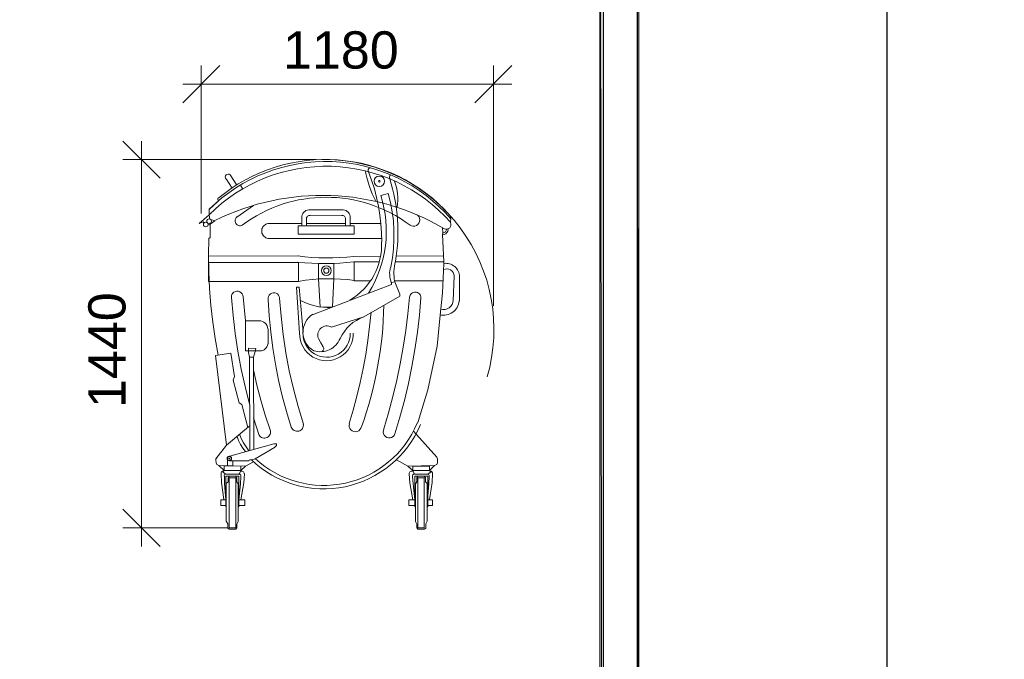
# Model space of a CAD drawing. Header units: millimetres. Extents: x 1527433 to 14789979, y -66543 to 11310.
# Tile 115 of 122: x 2016296 to 2029540, y -50688 to -42081. Entities that reach past the tile are written whole.
import ezdxf

# ---------------------------------------------------------------- set-up
doc = ezdxf.new("R2010")
doc.units = ezdxf.units.MM
doc.styles.get("Standard").update_dxf_attribs({"font": 'isocpeur.ttf', "height": 250})

msp = doc.modelspace()

# ---------------------------------------------------------------- hatches: boundary and pattern name
h = msp.add_hatch(color=7)
h.paths.add_polyline_path([(2024622.617, -35960.929), (2024599.333, -35982.095), (2024622.617, -65655.645)])
h.paths.add_polyline_path([(2024599.333, -35982.095), (2024622.617, -65655.645), (2024599.333, -65630.245)])
h.paths.add_polyline_path([(2024622.617, -65655.645), (2024599.333, -65630.245), (2024622.617, -65657.762)])
h.paths.add_polyline_path([(2024599.333, -65630.245), (2024622.617, -65657.762), (1982651.233, -65630.245)])
h.paths.add_polyline_path([(2024622.617, -65657.762), (1982651.233, -65630.245), (1982625.833, -65657.762)])
h.paths.add_polyline_path([(1982651.233, -65630.245), (1982625.833, -65657.762)])
h = msp.add_hatch(color=7)
h.paths.add_polyline_path([(2024099.8, -65130.712), (2024150.6, -65181.512), (2024099.8, -36481.629)])
h.paths.add_polyline_path([(2024150.6, -65181.512), (2024099.8, -36481.629), (2024150.6, -36432.945)])
h.paths.add_polyline_path([(2024099.8, -36481.629), (2024150.6, -36432.945), (1984651.483, -36481.629)])
h.paths.add_polyline_path([(2024150.6, -36432.945), (1984651.483, -36481.629), (1984600.683, -36432.945)])
h.paths.add_polyline_path([(1984651.483, -36481.629), (1984600.683, -36432.945), (1984651.483, -65130.712)])
h.paths.add_polyline_path([(1984600.683, -36432.945), (1984651.483, -65130.712), (1984600.683, -65181.512)])
h.paths.add_polyline_path([(1984651.483, -65130.712), (1984600.683, -65181.512), (2024099.8, -65130.712)])
h.paths.add_polyline_path([(1984600.683, -65181.512), (2024099.8, -65130.712), (2024150.6, -65181.512)])

# ---------------------------------------------------------------- linework, layer by layer
at = {"color": 7, "lineweight": 0}
for points in [[(2024622.617, -35960.929), (2024599.333, -35982.095), (2024622.617, -65655.645)], [(2024599.333, -35982.095), (2024622.617, -65655.645), (2024599.333, -65630.245)], [(2024150.6, -65181.512), (2024099.8, -36481.629), (2024150.6, -36432.945)], [(2024099.8, -65130.712), (2024150.6, -65181.512), (2024099.8, -36481.629)], [(2020042.15, -44853.045), (2020793.567, -44853.045), (2020793.567, -44967.345), (2020042.15, -44967.345)], [(2018835.65, -45348.345), (2020044.267, -45348.345), (2020044.267, -45602.345), (2018835.65, -45602.345)], [(2020315.2, -45363.162), (2020520.517, -45363.162), (2020520.517, -45566.362), (2020315.2, -45566.362)], [(2019123.517, -47986.77), (2019121.347, -47981.532), (2019116.108, -47979.362), (2019110.87, -47981.532), (2019108.7, -47986.77), (2019110.87, -47992.009), (2019116.108, -47994.179), (2019121.347, -47992.009)], [(2019269.567, -48087.312), (2019047.317, -48083.079), (2019045.2, -48146.579), (2019269.567, -48146.579)], [(2021583.083, -48087.312), (2021807.45, -48087.312), (2021807.45, -48146.579), (2021583.083, -48146.579)], [(2019233.583, -48324.379), (2019214.533, -48298.979), (2019214.533, -48243.945), (2019199.717, -48224.895), (2019119.283, -48224.895), (2019100.233, -48243.945), (2019100.233, -48301.095), (2019074.833, -48322.262), (2019074.833, -48830.262), (2019096, -48864.129), (2019096, -48921.279), (2019115.05, -48936.095), (2019203.95, -48936.095), (2019216.65, -48919.162), (2019216.65, -48868.362), (2019233.583, -48832.379)], [(2019201.833, -48246.062), (2019115.05, -48246.062), (2019115.05, -48919.162), (2019201.833, -48919.162)], [(2021619.067, -48324.379), (2021638.117, -48298.979), (2021638.117, -48243.945), (2021652.933, -48224.895), (2021735.483, -48224.895), (2021754.533, -48243.945), (2021754.533, -48301.095), (2021777.817, -48322.262), (2021777.817, -48830.262), (2021756.65, -48864.129), (2021756.65, -48921.279), (2021737.6, -48936.095), (2021650.817, -48936.095), (2021636, -48919.162), (2021636, -48868.362), (2021619.067, -48832.379)], [(2021650.817, -48246.062), (2021737.6, -48246.062), (2021737.6, -48919.162), (2021650.817, -48919.162)]]:
    msp.add_lwpolyline(points, close=True, dxfattribs=at)
at = {"lineweight": 25}
msp.add_lwpolyline([(2027958.267, -65624.141), (2069958.267, -65624.141), (2069958.267, -35924.141), (2027958.267, -35924.141)], close=True, dxfattribs=at)
at = {"color": 7, "lineweight": 0}
for points in [[(2018988.05, -42698.279), (2018488.517, -43197.812)], [(2018738.283, -44687.945), (2018738.283, -42698.279)], [(2022417.05, -43197.812), (2022916.583, -42698.279)], [(2022666.817, -45930.429), (2022666.817, -42698.279)], [(2018488.517, -42948.045), (2022916.583, -42948.045)], [(2018183.717, -44213.812), (2017684.183, -43714.279)], [(2017933.95, -43714.279), (2017933.95, -49168.929)], [(2020283.45, -43964.045), (2017684.183, -43964.045)], [(2022088.31, -44719.067), (2022010.979, -44635.94), (2021930.44, -44557.572), (2021846.88, -44483.978), (2021760.491, -44415.171), (2021671.462, -44351.165), (2021579.982, -44291.975), (2021486.24, -44237.614), (2021390.427, -44188.097), (2021292.732, -44143.436), (2021193.344, -44103.647), (2021092.453, -44068.743), (2020990.248, -44038.738), (2020886.92, -44013.645), (2020782.657, -43993.48), (2020677.649, -43978.256), (2020572.085, -43967.987), (2020466.156, -43962.686), (2020360.051, -43962.368), (2020253.959, -43967.047), (2020148.07, -43976.737), (2020042.573, -43991.451), (2019937.658, -44011.204), (2019833.514, -44036.009), (2019730.332, -44065.881), (2019628.3, -44100.834), (2019527.608, -44140.88), (2019428.446, -44186.035), (2019331.003, -44236.313), (2019235.469, -44291.727), (2019142.033, -44352.291), (2019050.885, -44418.019), (2018962.215, -44488.925)], [(2022584.969, -46885.345), (2022618.416, -46755.856), (2022644.108, -46625.434), (2022662.103, -46494.402), (2022672.46, -46363.084), (2022675.237, -46231.804), (2022670.492, -46100.883), (2022658.285, -45970.646), (2022638.674, -45841.417), (2022611.718, -45713.517), (2022577.474, -45587.272), (2022536.002, -45463.003), (2022487.36, -45341.034), (2022431.607, -45221.689), (2022368.801, -45105.291), (2022299, -44992.163), (2022222.264, -44882.629), (2022139.268, -44777.758), (2022050.844, -44678.504), (2021957.286, -44585.017), (2021858.885, -44497.444), (2021755.936, -44415.934), (2021648.731, -44340.636), (2021537.563, -44271.699), (2021422.726, -44209.271), (2021304.512, -44153.5), (2021183.214, -44104.536), (2021059.126, -44062.527), (2020932.54, -44027.621), (2020803.75, -43999.968), (2020673.048, -43979.715), (2020540.728, -43967.012), (2020407.082, -43962.007)], [(2022091.471, -44806.849), (2022013.139, -44722.618), (2021930.967, -44642.904), (2021845.156, -44567.802), (2021755.907, -44497.405), (2021663.421, -44431.808), (2021567.899, -44371.105), (2021469.541, -44315.392), (2021368.549, -44264.761), (2021265.124, -44219.308), (2021159.465, -44179.127), (2021051.775, -44144.313), (2020942.253, -44114.959), (2020831.101, -44091.161), (2020718.52, -44073.012), (2020604.71, -44060.607), (2020489.873, -44054.041), (2020374.85, -44053.399), (2020260.486, -44058.647), (2020146.989, -44069.706), (2020034.565, -44086.493), (2019923.419, -44108.926), (2019813.758, -44136.924), (2019705.79, -44170.406), (2019599.719, -44209.289), (2019495.753, -44253.492), (2019394.098, -44302.933), (2019294.96, -44357.531), (2019198.545, -44417.204), (2019105.06, -44481.87), (2019014.712, -44551.448), (2018927.707, -44625.856), (2018844.25, -44705.012)], [(2022094.76, -44760.326), (2022017.178, -44675.13), (2021935.694, -44594.432), (2021850.509, -44518.329), (2021761.824, -44446.917), (2021669.84, -44380.293), (2021574.759, -44318.555), (2021476.782, -44261.799), (2021376.111, -44210.122), (2021272.947, -44163.622), (2021167.49, -44122.395), (2021059.943, -44086.538), (2020950.508, -44056.149), (2020839.384, -44031.324), (2020726.774, -44012.16), (2020612.879, -43998.755), (2020497.9, -43991.204), (2020382.685, -43989.602), (2020268.085, -43993.922), (2020154.309, -44004.085), (2020041.565, -44020.009), (2019930.062, -44041.614), (2019820.008, -44068.818), (2019711.611, -44101.542), (2019605.08, -44139.705), (2019500.624, -44183.226), (2019398.45, -44232.023), (2019298.768, -44286.018), (2019201.785, -44345.128), (2019107.71, -44409.273), (2019016.751, -44478.373), (2018929.117, -44552.347), (2018845.017, -44631.114)], [(2021007.609, -44073.788), (2020993.52, -44082.143), (2020984.412, -44095.757), (2020982.066, -44111.968), (2020986.941, -44127.606)], [(2019125.506, -44168.953), (2019112.526, -44161.116), (2019098.051, -44158.795), (2019083.733, -44161.943), (2019071.224, -44170.512), (2019062.894, -44183.18), (2019060.019, -44197.556), (2019062.614, -44211.985), (2019070.696, -44224.813)], [(2019072.717, -44224.395), (2019153.15, -44347.162)], [(2019125.633, -44169.362), (2019214.533, -44309.062)], [(2020942.851, -44114.427), (2020967.488, -44220.3), (2020999.498, -44324.04), (2021038.748, -44425.262), (2021085.104, -44523.584)], [(2021166.075, -45070.552), (2021163.712, -44949.649), (2021155.58, -44829.205), (2021141.717, -44709.423), (2021122.162, -44590.507), (2021096.953, -44472.66), (2021066.13, -44356.085), (2021029.729, -44240.985), (2020987.791, -44127.564)], [(2021282.676, -44169.319), (2021274.875, -44181.47), (2021270.619, -44195.013), (2021270.039, -44209.198), (2021273.266, -44223.272)], [(2021350.815, -45330.203), (2021361.583, -45260.759), (2021370.251, -45191.134), (2021376.821, -45121.374), (2021381.298, -45051.527), (2021383.685, -44981.639), (2021383.984, -44911.756), (2021382.2, -44841.927), (2021378.336, -44772.197), (2021372.394, -44702.613), (2021364.378, -44633.222), (2021354.292, -44564.071), (2021342.138, -44495.206), (2021327.921, -44426.675), (2021311.642, -44358.524), (2021293.307, -44290.8), (2021272.917, -44223.55)], [(2019265.333, -44309.062), (2019294.967, -44359.862)], [(2021373.044, -44605.168), (2021378.816, -44560.534), (2021381.666, -44515.762), (2021381.608, -44470.993), (2021378.656, -44426.367), (2021372.824, -44382.025), (2021364.126, -44338.108), (2021352.575, -44294.758), (2021338.186, -44252.115)], [(2018962.65, -44491.095), (2018966.883, -44522.845), (2018846.233, -44632.912), (2018844.117, -44706.995), (2018710.767, -44825.529), (2018765.8, -44800.129), (2018780.617, -44814.945)], [(2022009.819, -44894.553), (2021920.712, -44843.737), (2021830.397, -44795.95), (2021738.948, -44751.197), (2021646.437, -44709.479), (2021552.937, -44670.799), (2021458.522, -44635.16), (2021363.266, -44602.564), (2021267.24, -44573.015), (2021170.52, -44546.513), (2021073.177, -44523.063), (2020975.285, -44502.667), (2020876.917, -44485.327), (2020778.147, -44471.046), (2020679.048, -44459.827), (2020579.692, -44451.672), (2020480.154, -44446.583), (2020380.507, -44444.565), (2020280.823, -44445.618), (2020181.176, -44449.746), (2020081.639, -44456.951), (2019982.286, -44467.236), (2019883.189, -44480.604), (2019784.423, -44497.057), (2019686.059, -44516.598), (2019588.172, -44539.229), (2019490.834, -44564.953), (2019394.12, -44593.772), (2019298.101, -44625.69), (2019202.852, -44660.709), (2019108.446, -44698.831), (2019014.955, -44740.059), (2018922.453, -44784.395)], [(2021546.195, -44844.961), (2021482.653, -44799.48), (2021417.737, -44756.939), (2021351.541, -44717.336), (2021284.156, -44680.673), (2021215.673, -44646.948), (2021146.184, -44616.163), (2021075.78, -44588.316), (2021004.555, -44563.408), (2020932.598, -44541.439), (2020860.003, -44522.408), (2020786.86, -44506.316), (2020713.261, -44493.162), (2020639.298, -44482.947), (2020565.063, -44475.669), (2020490.647, -44471.33), (2020416.142, -44469.929), (2020341.639, -44471.466), (2020267.231, -44475.94), (2020193.009, -44483.353), (2020119.065, -44493.703), (2020045.49, -44506.991), (2019972.377, -44523.217), (2019899.816, -44542.38), (2019827.9, -44564.48), (2019756.719, -44589.518), (2019686.367, -44617.493), (2019616.934, -44648.405), (2019548.513, -44682.254), (2019481.194, -44719.04), (2019415.07, -44758.763), (2019350.233, -44801.423), (2019286.773, -44847.02)], [(2020987.594, -45759.409), (2021031.565, -45684.877), (2021071.154, -45608.454), (2021106.338, -45530.328), (2021137.092, -45450.688), (2021163.393, -45369.723), (2021185.218, -45287.623), (2021202.543, -45204.575), (2021215.344, -45120.769), (2021223.597, -45036.394), (2021227.279, -44951.638), (2021226.367, -44866.691), (2021220.836, -44781.741), (2021210.663, -44696.978), (2021195.824, -44612.59), (2021176.296, -44528.766), (2021152.055, -44445.694)], [(2021153.4, -44446.645), (2021255, -44421.245)], [(2021285.838, -45410.084), (2021308.23, -45286.594), (2021323.071, -45162.318), (2021330.371, -45037.598), (2021330.141, -44912.775), (2021322.394, -44788.193), (2021307.138, -44664.194), (2021284.386, -44541.12), (2021254.149, -44419.314)], [(2019216.65, -44736.629), (2019438.9, -44579.995)], [(2018846.233, -44704.879), (2018854.7, -44766.262), (2018922.433, -44785.312)], [(2019217.281, -44735.213), (2019208.606, -44743.932), (2019201.834, -44753.832), (2019197.008, -44764.626), (2019194.174, -44776.026), (2019193.377, -44787.747), (2019194.662, -44799.5), (2019198.074, -44810.999), (2019203.658, -44821.958), (2019211.148, -44831.713), (2019220.06, -44839.741), (2019230.117, -44845.957), (2019241.041, -44850.28), (2019252.551, -44852.627), (2019264.371, -44852.915), (2019276.222, -44851.06), (2019287.825, -44846.981)], [(2020183.803, -44639.541), (2020163.857, -44643), (2020145.492, -44650.06), (2020129.072, -44660.317), (2020114.958, -44673.37), (2020103.509, -44688.814), (2020095.089, -44706.248), (2020090.058, -44725.269), (2020088.778, -44745.474)], [(2020152.217, -44759.912), (2020152.217, -44853.045), (2020090.833, -44853.045), (2020090.833, -44747.212)], [(2020203.764, -44713.507), (2020193.671, -44713.746), (2020183.959, -44716.072), (2020174.945, -44720.371), (2020166.946, -44726.532), (2020160.426, -44734.239), (2020155.718, -44743.047), (2020152.95, -44752.643), (2020152.249, -44762.714)], [(2020183.967, -44641.379), (2020647.517, -44641.379)], [(2020203.017, -44715.462), (2020632.7, -44713.345)], [(2020679.235, -44762.714), (2020678.533, -44752.643), (2020675.765, -44743.047), (2020671.058, -44734.239), (2020664.537, -44726.532), (2020656.539, -44720.371), (2020647.525, -44716.072), (2020637.812, -44713.746), (2020627.719, -44713.507)], [(2020742.705, -44745.474), (2020741.425, -44725.269), (2020736.394, -44706.248), (2020727.974, -44688.814), (2020716.526, -44673.37), (2020702.411, -44660.317), (2020685.991, -44650.06), (2020667.627, -44643), (2020647.68, -44639.541)], [(2020679.267, -44759.912), (2020679.267, -44853.045), (2020742.767, -44853.045), (2020742.767, -44747.212)], [(2021546.145, -44845.296), (2021566.889, -44855.344), (2021589.175, -44859.325), (2021611.712, -44857.186), (2021633.211, -44848.875), (2021651.626, -44835.013), (2021665.349, -44817.008), (2021673.743, -44795.983), (2021676.172, -44773.062), (2021672.255, -44750.348), (2021662.509, -44729.915), (2021647.642, -44712.842), (2021628.363, -44700.209)], [(2022088.967, -44721.812), (2022095.317, -44762.029), (2022088.967, -44804.362)], [(2018827.183, -44850.929), (2018858.933, -44831.879)], [(2018922.433, -44785.312), (2018858.933, -44831.879), (2018858.933, -45013.912), (2018837.767, -45024.495), (2018833.533, -45248.862), (2018837.767, -45475.345), (2018848.35, -45699.712), (2018867.4, -45926.195), (2018892.8, -46150.562), (2018924.55, -46372.812), (2018964.767, -46595.062)], [(2019662.648, -44821.682), (2019648.245, -44821.44), (2019634.156, -44823.178), (2019620.562, -44826.804), (2019607.644, -44832.227), (2019595.583, -44839.357), (2019584.561, -44848.102), (2019574.76, -44858.371), (2019566.36, -44870.072), (2019559.677, -44882.832), (2019554.903, -44896.201), (2019552.038, -44909.976), (2019551.083, -44923.954), (2019552.038, -44937.932), (2019554.903, -44951.706), (2019559.677, -44965.075), (2019566.36, -44977.835), (2019574.76, -44989.537), (2019584.561, -44999.805), (2019595.583, -45008.55), (2019607.644, -45015.68), (2019620.562, -45021.104), (2019634.156, -45024.73), (2019648.245, -45026.467), (2019662.648, -45026.225)], [(2019663.267, -44823.412), (2020090.833, -44823.412)], [(2020152.217, -44823.412), (2020679.267, -44823.412)], [(2020742.767, -44823.412), (2021155.517, -44823.412)], [(2021981.017, -44878.445), (2021987.367, -44950.412), (2021983.133, -44971.579), (2022000.067, -45339.879), (2022002.183, -45363.162), (2021983.133, -45754.745), (2021945.033, -46099.762), (2021909.05, -46474.412), (2021784.167, -47060.729), (2021655.05, -47486.179), (2021644.467, -47511.579)], [(2021982.213, -44968.611), (2021997.464, -44969.284), (2022012.251, -44966.417), (2022025.972, -44960.203), (2022038.025, -44950.835), (2022047.542, -44938.899), (2022053.925, -44925.256), (2022056.974, -44910.505), (2022056.49, -44895.247)], [(2022008.755, -44893.833), (2022027.611, -44899.178), (2022046.753, -44898.494), (2022064.79, -44892.047), (2022080.33, -44880.105), (2022091.409, -44863.938), (2022096.865, -44845.577), (2022096.506, -44826.425), (2022090.142, -44807.889)], [(2021166.1, -45026.612), (2019663.267, -45026.612)], [(2021985.638, -44947.723), (2021995.889, -44948.175), (2022005.827, -44946.249), (2022015.05, -44942.072), (2022023.151, -44935.775), (2022029.547, -44927.753), (2022033.837, -44918.583), (2022035.887, -44908.669), (2022035.562, -44898.413)], [(2020737.368, -45853.895), (2020787.967, -45821.972), (2020835.821, -45786.919), (2020880.835, -45748.917), (2020922.91, -45708.145), (2020961.948, -45664.785), (2020997.851, -45619.017), (2021030.522, -45571.021), (2021059.864, -45520.978), (2021085.777, -45469.067), (2021108.165, -45415.471), (2021126.929, -45360.368), (2021141.972, -45303.939), (2021153.197, -45246.366), (2021160.504, -45187.827), (2021163.797, -45128.505), (2021162.978, -45068.578)], [(2020040.033, -45259.445), (2018833.533, -45263.679)], [(2020037.871, -45260.016), (2020131.534, -45271.263), (2020225.438, -45279.491), (2020319.509, -45284.698), (2020413.674, -45286.886), (2020507.861, -45286.053), (2020601.997, -45282.198), (2020696.009, -45275.322), (2020789.825, -45265.423)], [(2020791.45, -45265.795), (2021153.4, -45263.679)], [(2021362.95, -45261.562), (2021995.833, -45259.445)], [(2020037.462, -45344.345), (2020131.679, -45353.021), (2020226.046, -45359.036), (2020320.509, -45362.391), (2020415.009, -45363.086), (2020509.492, -45361.122), (2020603.9, -45356.499), (2020698.179, -45349.217), (2020792.271, -45339.276)], [(2021020.05, -45593.879), (2020793.567, -45593.879), (2020793.567, -45339.879), (2021136.467, -45339.879)], [(2021284.699, -45410.107), (2021278.325, -45435.977), (2021274.137, -45462.152), (2021272.129, -45488.494), (2021272.293, -45514.869), (2021274.624, -45541.142), (2021279.115, -45567.176), (2021285.76, -45592.837), (2021294.552, -45617.989)], [(2021352.127, -45330.129), (2021343.412, -45364.153), (2021336.755, -45398.543), (2021332.158, -45433.208), (2021329.626, -45468.053), (2021329.162, -45502.988), (2021330.771, -45537.919), (2021334.457, -45572.753), (2021340.224, -45607.399)], [(2021350.25, -45339.879), (2022000.067, -45339.879)], [(2022213.729, -45539.521), (2022211.981, -45519.85), (2022208.21, -45500.63), (2022202.488, -45482.006), (2022194.885, -45464.122), (2022185.47, -45447.122), (2022174.315, -45431.149), (2022161.489, -45416.347), (2022147.062, -45402.862), (2022131.297, -45390.968), (2022114.511, -45380.877), (2022096.858, -45372.633), (2022078.492, -45366.281), (2022059.567, -45361.865), (2022040.236, -45359.43), (2022020.655, -45359.02), (2022000.977, -45360.679)], [(2022139.717, -45528.344), (2022135.798, -45504.067), (2022126.052, -45481.903), (2022111.089, -45462.867), (2022091.518, -45447.977), (2022068.815, -45438.525), (2022044.841, -45435.139), (2022020.779, -45437.835), (2021997.815, -45446.632)], [(2022141.883, -45530.379), (2022127.067, -45862.695)], [(2022213.85, -45540.962), (2022209.617, -45866.929)], [(2020061.2, -46300.845), (2020020.983, -45678.545), (2020056.967, -45678.545), (2020107.767, -46288.145)], [(2020797.534, -45590.584), (2020703.601, -45579.003), (2020609.393, -45571.155), (2020515.023, -45567.04), (2020420.6, -45566.656), (2020326.236, -45570), (2020232.041, -45577.071), (2020138.126, -45587.867), (2020044.602, -45602.387)], [(2020490.883, -46218.295), (2020924.8, -46078.595), (2021407.4, -45801.312), (2021407.4, -45773.795), (2021339.667, -45608.695), (2021295.217, -45617.162), (2021295.217, -45642.562), (2020241.117, -46046.845)], [(2020315.2, -45566.362), (2020336.367, -45947.362), (2020503.583, -45945.245), (2020520.517, -45566.362)], [(2021991.6, -45593.879), (2021337.55, -45593.879)], [(2019301.266, -45810.108), (2019297.703, -45789.269), (2019288.953, -45770.411), (2019275.61, -45754.469), (2019258.267, -45742.378), (2019238.349, -45735.291), (2019217.621, -45733.696), (2019197.19, -45737.534), (2019178.16, -45746.745), (2019162.234, -45760.65), (2019150.703, -45777.947), (2019144.055, -45797.644), (2019142.778, -45818.747)], [(2019144.683, -45820.362), (2019165.85, -46061.662), (2019195.483, -46302.962), (2019231.467, -46542.145), (2019275.917, -46781.329), (2019328.833, -47018.395), (2019388.1, -47253.345)], [(2019301.317, -45811.895), (2019330.95, -46133.629)], [(2019792.029, -45824.608), (2019787.279, -45804.382), (2019777.519, -45786.442), (2019763.402, -45771.684), (2019745.582, -45761.002), (2019725.561, -45755.451), (2019705.139, -45755.393), (2019685.413, -45760.685), (2019667.484, -45771.182), (2019652.998, -45786.075), (2019643.136, -45803.959), (2019638.301, -45823.802), (2019638.895, -45844.569)], [(2021192.905, -47587.274), (2021257.039, -47370.384), (2021315.204, -47151.948), (2021367.377, -46932.09), (2021413.534, -46710.933), (2021453.649, -46488.601), (2021487.701, -46265.218), (2021515.663, -46040.907), (2021537.513, -45815.792)], [(2021340.117, -47652.632), (2021408.298, -47429.157), (2021469.581, -47203.861), (2021523.935, -46976.906), (2021571.33, -46748.452), (2021611.734, -46518.657), (2021645.118, -46287.684), (2021671.45, -46055.692), (2021690.7, -45822.842)], [(2021693.15, -45823.382), (2021691.656, -45808.354), (2021687.42, -45794.295), (2021680.715, -45781.492), (2021671.815, -45770.232), (2021660.995, -45760.804), (2021648.528, -45753.493), (2021634.688, -45748.588), (2021619.749, -45746.376), (2021604.664, -45747.087), (2021590.404, -45750.587), (2021577.27, -45756.618), (2021565.563, -45764.921), (2021555.585, -45775.236), (2021547.637, -45787.307), (2021542.019, -45800.873), (2021539.034, -45815.676)], [(2019639.983, -45845.762), (2019652.683, -46063.779), (2019671.733, -46281.795), (2019699.25, -46499.812), (2019735.233, -46715.712), (2019777.567, -46929.495), (2019828.367, -47143.279), (2019885.517, -47354.945), (2019949.017, -47562.379)], [(2019792.383, -45826.712), (2019811.433, -46072.245), (2019838.95, -46317.779), (2019874.933, -46563.312), (2019921.5, -46806.729), (2019976.533, -47048.029), (2020040.033, -47287.212), (2020112, -47522.162)], [(2020064.834, -45853.336), (2020113.229, -45878.557), (2020163.096, -45900.22), (2020214.239, -45918.276), (2020266.46, -45932.68), (2020319.564, -45943.385), (2020373.352, -45950.343), (2020427.629, -45953.508), (2020482.198, -45952.833)], [(2020894.571, -47557.782), (2020928.692, -47458.991), (2020960.792, -47359.604), (2020990.863, -47259.651), (2021018.901, -47159.163), (2021044.9, -47058.172), (2021068.854, -46956.708), (2021090.757, -46854.804), (2021110.603, -46752.49), (2021128.387, -46649.797), (2021144.104, -46546.757), (2021157.746, -46443.401), (2021169.309, -46339.76), (2021178.787, -46235.866), (2021186.175, -46131.749), (2021191.465, -46027.44), (2021194.653, -45922.972)], [(2021948.291, -46051.166), (2021970.704, -46055.5), (2021993.255, -46057.351), (2022015.745, -46056.756), (2022037.981, -46053.754), (2022059.765, -46048.38), (2022080.903, -46040.673), (2022101.197, -46030.669), (2022120.453, -46018.407), (2022138.254, -46004.114), (2022154.249, -45988.112), (2022168.341, -45970.573), (2022180.431, -45951.672), (2022190.421, -45931.581), (2022198.213, -45910.475), (2022203.708, -45888.526), (2022206.808, -45865.909)], [(2021957.627, -45974.236), (2021987.129, -45980.669), (2022016.902, -45979.951), (2022045.675, -45972.265), (2022072.177, -45957.794), (2022094.474, -45937.433), (2022111.092, -45912.719), (2022121.446, -45884.795), (2022124.949, -45854.804)], [(2020239.481, -46044.482), (2020209.146, -46066.501), (2020182.264, -46091.944), (2020159.055, -46120.404), (2020139.737, -46151.474), (2020124.527, -46184.75), (2020113.643, -46219.824), (2020107.304, -46256.289), (2020105.727, -46293.741), (2020109.039, -46331.079), (2020117.063, -46367.211), (2020129.562, -46401.742), (2020146.299, -46434.276), (2020167.038, -46464.418), (2020191.543, -46491.77), (2020219.575, -46515.939), (2020250.9, -46536.527)], [(2020924.301, -46078.203), (2020872.816, -46099.919), (2020824.132, -46126.478), (2020778.55, -46157.599), (2020736.375, -46193.001), (2020697.911, -46232.402), (2020663.459, -46275.521), (2020633.323, -46322.076), (2020607.806, -46371.788)], [(2020728.559, -47516.516), (2020782.618, -47332.966), (2020831.758, -47148.143), (2020875.961, -46962.147), (2020915.206, -46775.076), (2020949.474, -46587.03), (2020978.746, -46398.108), (2021003.002, -46208.409), (2021022.223, -46018.032)], [(2019540.5, -46537.912), (2019330.95, -46537.912), (2019330.95, -46133.629), (2019525.683, -46133.629)], [(2019633.522, -46241.856), (2019630.231, -46219.231), (2019622.741, -46198.344), (2019611.521, -46179.627), (2019597.042, -46163.513), (2019579.772, -46150.433), (2019560.182, -46140.819), (2019538.741, -46135.103), (2019515.92, -46133.717)], [(2020488.584, -46216.949), (2020470.906, -46208.865), (2020452.524, -46203.719), (2020433.776, -46201.474), (2020415, -46202.094), (2020396.533, -46205.541), (2020378.711, -46211.779), (2020361.873, -46220.771), (2020346.356, -46232.48), (2020332.854, -46246.466), (2020321.889, -46262.091), (2020313.539, -46279.026), (2020307.882, -46296.94), (2020304.993, -46315.503), (2020304.951, -46334.385), (2020307.834, -46353.254), (2020313.718, -46371.782)], [(2019635.75, -46243.695), (2019635.75, -46444.779)], [(2020061.293, -46300.089), (2020063.476, -46348.782), (2020072.045, -46396.099), (2020086.689, -46441.483), (2020107.095, -46484.378), (2020132.951, -46524.224), (2020163.947, -46560.466), (2020199.771, -46592.545), (2020240.11, -46619.904), (2020283.762, -46641.59), (2020329.305, -46657.024), (2020376.1, -46666.207), (2020423.51, -46669.143), (2020470.896, -46665.834), (2020517.618, -46656.283), (2020563.038, -46640.492), (2020606.518, -46618.463), (2020646.641, -46590.788), (2020682.211, -46558.428), (2020712.921, -46521.944), (2020738.464, -46481.896), (2020758.532, -46438.843), (2020772.818, -46393.345), (2020781.015, -46345.961), (2020782.816, -46297.253)], [(2020105.79, -46294.584), (2020107.397, -46337.394), (2020114.603, -46379.044), (2020127.139, -46419.047), (2020144.74, -46456.914), (2020167.137, -46492.157), (2020194.063, -46524.288), (2020225.252, -46552.817), (2020260.437, -46577.257), (2020298.576, -46596.766), (2020338.439, -46610.823), (2020379.469, -46619.424), (2020421.108, -46622.564), (2020462.801, -46620.235), (2020503.99, -46612.434), (2020544.119, -46599.155), (2020582.632, -46580.392), (2020618.285, -46556.642), (2020650.023, -46528.725), (2020677.57, -46497.125), (2020700.649, -46462.324), (2020718.983, -46424.807), (2020732.295, -46385.055), (2020740.31, -46343.553), (2020742.75, -46300.783)], [(2019525.868, -46535.535), (2019546.039, -46534.977), (2019565.129, -46530.58), (2019582.716, -46522.706), (2019598.375, -46511.717), (2019611.683, -46497.975), (2019622.217, -46481.84), (2019629.552, -46463.675), (2019633.266, -46443.841)], [(2020250.913, -46535.34), (2020277.882, -46542.355), (2020304.94, -46546.717), (2020331.931, -46548.497), (2020358.699, -46547.769), (2020385.089, -46544.605), (2020410.945, -46539.077), (2020436.112, -46531.259), (2020460.434, -46521.222), (2020483.756, -46509.04), (2020505.921, -46494.785), (2020526.774, -46478.529), (2020546.16, -46460.346), (2020563.923, -46440.307), (2020579.906, -46418.485), (2020593.956, -46394.953), (2020605.916, -46369.784)], [(2020313.828, -46371.722), (2020344.603, -46428.195), (2020377.173, -46483.653)], [(2020355.688, -46549.768), (2020364.585, -46545.218), (2020372.194, -46538.919), (2020378.265, -46531.127), (2020382.549, -46522.099), (2020384.76, -46512.353), (2020384.802, -46502.475), (2020382.712, -46492.821), (2020378.528, -46483.746)], [(2019076.95, -47807.912), (2018928.783, -46601.412), (2019136.217, -46567.545), (2019187.017, -46880.812), (2019167.967, -46929.495), (2019246.283, -47234.295), (2019284.383, -47259.695), (2019364.817, -47566.612), (2019390.217, -47547.562)], [(2019385.983, -46620.462), (2019375.4, -46559.079), (2019375.4, -46499.812), (2019470.65, -46504.045), (2019462.183, -46544.262), (2019438.9, -46620.462)], [(2019390.217, -47877.762), (2019385.983, -46620.462), (2019438.9, -46620.462), (2019443.133, -47862.945)], [(2019438.9, -46794.029), (2019487.583, -46999.345), (2019540.5, -47200.429), (2019599.767, -47401.512), (2019665.383, -47600.479)], [(2019411.765, -48002.9), (2019476.187, -48060.915), (2019543.586, -48114.511), (2019613.737, -48163.624), (2019686.413, -48208.188), (2019761.39, -48248.14), (2019838.44, -48283.413), (2019917.34, -48313.944), (2019997.861, -48339.668), (2020079.78, -48360.52), (2020162.87, -48376.435), (2020246.905, -48387.349), (2020331.66, -48393.196), (2020416.909, -48393.913), (2020502.426, -48389.433), (2020587.985, -48379.694), (2020673.36, -48364.629), (2020757.65, -48344.353), (2020839.982, -48319.121), (2020920.175, -48289.083), (2020998.048, -48254.389), (2021073.419, -48215.187), (2021146.108, -48171.628), (2021215.933, -48123.861), (2021282.713, -48072.036), (2021346.267, -48016.301), (2021406.415, -47956.807), (2021462.973, -47893.703), (2021515.763, -47827.138), (2021564.602, -47757.263), (2021609.309, -47684.225), (2021649.703, -47608.176), (2021685.603, -47529.264)], [(2019441.017, -47437.495), (2019517.217, -47674.562)], [(2019465.701, -47989.628), (2019528.446, -48043.736), (2019593.921, -48093.615), (2019661.913, -48139.208), (2019732.21, -48180.457), (2019804.601, -48217.307), (2019878.872, -48249.699), (2019954.813, -48277.577), (2020032.211, -48300.884), (2020110.854, -48319.562), (2020190.531, -48333.555), (2020271.029, -48342.805), (2020352.137, -48347.256), (2020433.642, -48346.851), (2020515.332, -48341.532), (2020596.996, -48331.243), (2020678.422, -48315.926), (2020758.768, -48295.697), (2020837.223, -48270.804), (2020913.618, -48241.387), (2020987.785, -48207.586), (2021059.556, -48169.544), (2021128.761, -48127.399), (2021195.232, -48081.293), (2021258.801, -48031.367), (2021319.299, -47977.76), (2021376.558, -47920.615), (2021430.409, -47860.07), (2021480.683, -47796.268), (2021527.212, -47729.348), (2021569.828, -47659.452), (2021608.362, -47586.719), (2021642.645, -47511.291)], [(2019948.943, -47561.964), (2019955.395, -47576.712), (2019964.281, -47589.613), (2019975.24, -47600.467), (2019987.912, -47609.076), (2020001.937, -47615.24), (2020016.955, -47618.759), (2020032.605, -47619.435), (2020048.528, -47617.068), (2020063.71, -47611.716), (2020077.229, -47603.802), (2020088.859, -47593.67), (2020098.376, -47581.665), (2020105.553, -47568.131), (2020110.166, -47553.412), (2020111.99, -47537.854), (2020110.799, -47521.8)], [(2020729.771, -47516.913), (2020725.874, -47539.597), (2020728.215, -47562.084), (2020736.49, -47583.122), (2020750.395, -47601.464), (2020768.772, -47615.323), (2020789.831, -47623.546), (2020812.323, -47625.831), (2020834.997, -47621.877), (2020855.737, -47611.895), (2020872.696, -47596.945), (2020885.034, -47578), (2020891.909, -47556.035)], [(2019371.167, -47560.262), (2019076.95, -47807.912), (2018935.133, -47992.062), (2018935.133, -48008.995), (2018937.25, -48042.862), (2018945.717, -48066.145), (2018975.35, -48080.962), (2019335.183, -48087.312), (2019441.017, -48030.162)], [(2019251.287, -47658.373), (2019275.957, -47717.862), (2019305.606, -47774.899), (2019340.054, -47829.173), (2019379.122, -47880.373)], [(2019515.098, -47673.35), (2019524.701, -47685.919), (2019536.172, -47696.204), (2019549.134, -47704.098), (2019563.211, -47709.494), (2019578.026, -47712.286), (2019593.203, -47712.367), (2019608.364, -47709.629), (2019623.133, -47703.967), (2019636.584, -47695.644), (2019647.945, -47685.238), (2019657.072, -47673.113), (2019663.824, -47659.633), (2019668.056, -47645.163), (2019669.625, -47630.068), (2019668.389, -47614.711), (2019664.203, -47599.458)], [(2021194.946, -47588.199), (2021187.09, -47609.249), (2021185.264, -47631.241), (2021189.4, -47652.918), (2021199.433, -47673.022), (2021214.57, -47689.626), (2021233.3, -47701.296), (2021254.473, -47707.517), (2021276.94, -47707.775), (2021298.625, -47701.893), (2021317.562, -47690.561), (2021332.767, -47674.568), (2021343.259, -47654.699)], [(2021593.667, -47619.529), (2021906.933, -47968.779), (2021917.517, -47992.062), (2021917.517, -48008.995), (2021915.4, -48042.862), (2021906.933, -48066.145), (2021877.3, -48080.962), (2021517.467, -48087.312), (2021362.95, -48004.762)], [(2019104.467, -47958.195), (2019716.183, -47786.745), (2019745.817, -47786.745), (2019752.167, -47793.095), (2019752.167, -47810.029), (2019722.533, -47835.429), (2019464.3, -47992.062), (2019417.733, -48004.762), (2019392.333, -48004.762), (2019381.75, -48008.995), (2019379.633, -48017.462), (2019119.283, -48017.462)], [(2019219.15, -47688.437), (2019239.516, -47744.188), (2019265.739, -47797.242), (2019297.558, -47847.14), (2019334.716, -47893.424)], [(2019161.617, -48017.462), (2019161.617, -48085.195), (2019089.65, -48083.079), (2019089.65, -48000.529)], [(2018975.35, -48080.962), (2019045.2, -48146.579), (2019026.15, -48165.629), (2019062.133, -48195.262), (2019246.283, -48195.262), (2019269.567, -48146.579), (2019335.183, -48087.312)], [(2019035.904, -48155.045), (2019022.629, -48157.956), (2019011.912, -48166.313), (2019005.854, -48178.479), (2019005.643, -48192.068)], [(2019007.1, -48193.145), (2019009.217, -48307.445), (2019043.083, -48538.162)], [(2019064.618, -48193.346), (2019056.772, -48198.365), (2019051.072, -48205.443), (2019047.879, -48213.951), (2019047.551, -48223.259)], [(2019271.344, -48226.111), (2019270.736, -48214.422), (2019265.491, -48203.958), (2019256.491, -48196.473), (2019245.246, -48193.226)], [(2019316.047, -48192.423), (2019315.388, -48182.788), (2019312.194, -48173.857), (2019306.717, -48166.114), (2019299.208, -48160.041), (2019290.323, -48156.255), (2019280.916, -48155.047), (2019271.53, -48156.412), (2019262.711, -48160.346)], [(2019318.25, -48191.029), (2019309.783, -48311.679), (2019269.567, -48540.279)], [(2021877.3, -48080.962), (2021807.45, -48146.579), (2021826.5, -48165.629), (2021790.517, -48195.262), (2021606.367, -48195.262), (2021583.083, -48146.579), (2021517.467, -48087.312)], [(2021587.823, -48160.346), (2021579.003, -48156.412), (2021569.617, -48155.047), (2021560.21, -48156.255), (2021551.325, -48160.041), (2021543.816, -48166.114), (2021538.339, -48173.857), (2021535.146, -48182.788), (2021534.486, -48192.423)], [(2021536.517, -48191.029), (2021544.983, -48311.679), (2021585.2, -48540.279)], [(2021605.287, -48193.226), (2021594.042, -48196.473), (2021585.042, -48203.958), (2021579.798, -48214.422), (2021579.189, -48226.111)], [(2021802.982, -48223.259), (2021802.654, -48213.951), (2021799.461, -48205.443), (2021793.762, -48198.365), (2021785.915, -48193.346)], [(2021847.667, -48193.145), (2021843.433, -48307.445), (2021809.567, -48538.162)], [(2021847.007, -48192.068), (2021846.796, -48178.479), (2021840.738, -48166.313), (2021830.021, -48157.956), (2021816.745, -48155.045)], [(2019049.433, -48224.895), (2019051.55, -48326.495), (2019070.6, -48538.162)], [(2019233.583, -48637.645), (2019242.05, -48637.645), (2019242.05, -48224.895), (2019068.483, -48224.895), (2019068.483, -48637.645), (2019074.833, -48637.645)], [(2019271.683, -48227.012), (2019265.333, -48328.612), (2019242.05, -48540.279)], [(2021580.967, -48227.012), (2021587.317, -48328.612), (2021610.6, -48540.279)], [(2021619.067, -48637.645), (2021610.6, -48637.645), (2021610.6, -48224.895), (2021784.167, -48224.895), (2021784.167, -48637.645), (2021777.817, -48637.645)], [(2021803.217, -48224.895), (2021801.1, -48326.495), (2021782.05, -48538.162)], [(2019074.833, -48540.279), (2019002.867, -48540.279), (2019002.867, -48616.479), (2019074.833, -48616.479)], [(2019233.583, -48616.479), (2019322.483, -48616.479), (2019322.483, -48540.279), (2019233.583, -48540.279)], [(2021619.067, -48616.479), (2021530.167, -48616.479), (2021530.167, -48540.279), (2021619.067, -48540.279)], [(2021777.817, -48540.279), (2021849.783, -48540.279), (2021849.783, -48616.479), (2021777.817, -48616.479)], [(2017684.183, -48669.395), (2018183.717, -49168.929)], [(2019091.767, -48919.162), (2017684.183, -48919.162)]]:
    msp.add_lwpolyline(points, dxfattribs=at)
for centre, radius in [((2021133.292, -44255.087), 70.908), ((2021133.292, -44255.087), 11.642), ((2018843.058, -44792.72), 30.692), ((2018798.608, -44837.17), 30.692), ((2020419.975, -45457.354), 64.558), ((2020419.975, -45457.354), 34.925), ((2019116.108, -47984.654), 30.692), ((2019116.108, -47984.654), 26.458)]:
    msp.add_circle(centre, radius, dxfattribs=at)

# ---------------------------------------------------------------- texts
at = {"color": 7, "insert": (2019836.835, -42237.314), "char_height": 501.1812, "attachment_point": 1}
msp.add_mtext('{\\fArial|b0|i0|c0;1180}', dxfattribs=at)
at = {"color": 7, "insert": (2017726.517, -47306.262), "char_height": 501.1812, "attachment_point": 7, "rotation": 90}
msp.add_mtext('{\\fArial|b0|i0|c0;1440}', dxfattribs=at)

doc.saveas('drawing.dxf')
